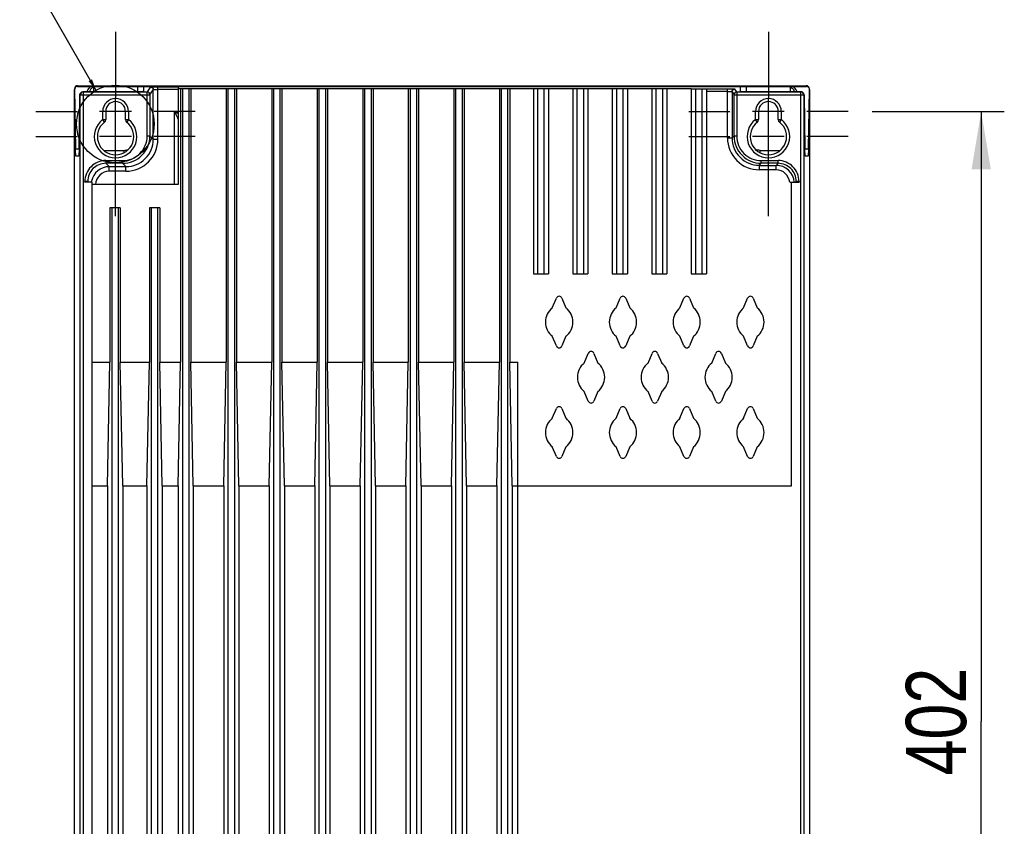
# Model space of a CAD drawing. Header units: inches. Extents: x 0 to 82.7, y 0 to 58.5.
# Tile 38 of 67: x 52.2 to 65, y 26.5 to 37. Entities that reach past the tile are written whole.
import ezdxf

# ---------------------------------------------------------------- set-up
doc = ezdxf.new("R2010")
doc.units = ezdxf.units.IN
doc.header["$LTSCALE"] = 4.547244
doc.header["$MEASUREMENT"] = 0
doc.linetypes.add('CENTER', pattern=[0.6, 0.375, -0.075, 0.075, -0.075])
doc.layers.get('0').update_dxf_attribs({"linetype": 'CONTINUOUS'})
doc.layers.add('DEFAULT_1', color=7, linetype='CENTER')
doc.styles.get("Standard").update_dxf_attribs({"font": 'txt', "width": 0.8})
doc.dimstyles.new('DIMSTYLE_1', dxfattribs={"dimtxt": 0.78125, "dimasz": 0.75, "dimexe": 0.18, "dimexo": 0.0625, "dimgap": 0.09, "dimtad": 1, "dimdec": 0, "dimzin": 4, "dimdsep": 46, "dimtxsty": 'STANDARD', "dimblk": '_FILLED', "dimblk1": '_FILLED', "dimblk2": '_FILLED', "dimcen": 0.09, "dimadec": 0, "dimazin": 0, "dimtfac": 1, "dimtdec": 0, "dimtofl": 0, "dimtmove": 0, "dimatfit": 3, "dimldrblk": '_FILLED', "dimfxl": 1, "dimtolj": 1, "dimtzin": 4, "dimarcsym": 0})
doc.dimstyles.get("Standard").update_dxf_attribs({"dimtxt": 0.78125, "dimasz": 0.15, "dimexe": 0.18, "dimexo": 0.0625, "dimgap": 0.09, "dimtad": 1, "dimdec": 3, "dimzin": 4, "dimdsep": 46, "dimtxsty": 'STANDARD', "dimblk": '_FILLED', "dimblk1": '_FILLED', "dimblk2": '_FILLED', "dimcen": 0.09, "dimadec": 0, "dimazin": 0, "dimtp": 0.001, "dimtm": 0.001, "dimtfac": 1, "dimtdec": 3, "dimtofl": 0, "dimtmove": 0, "dimatfit": 3, "dimldrblk": '_FILLED', "dimfxl": 1, "dimtolj": 1, "dimtzin": 4, "dimarcsym": 0})

# ---------------------------------------------------------------- blocks, each defined once
blk = doc.blocks.new('_FILLED')
at = {"color": 0, "linetype": 'BYBLOCK'}
blk.add_solid([(0, 0), (-1, 0.167), (-1, -0.167)], dxfattribs=at)
blk = doc.blocks.new('*D7')
at = {"color": 7, "linetype": 'CONTINUOUS'}
for p, q in [((63.253, 35.793), (64.966, 35.793)), ((64.666, 35.793), (64.666, 27.885)), ((64.666, 19.976), (64.666, 27.885)), ((63.253, 19.976), (64.966, 19.976))]:
    blk.add_line(p, q, dxfattribs=at)
at = {"color": 7, "linetype": 'CONTINUOUS', "xscale": 0.75, "yscale": 0.75, "zscale": 0.75}
for p, rotation in [((64.666, 35.793), 90), ((64.666, 19.976), 270)]:
    blk.add_blockref('_FILLED', p, dxfattribs=dict(at, rotation=rotation))
at = {"color": 7, "linetype": 'CONTINUOUS', "insert": (63.689, 27.885), "char_height": 0.7812, "width": 1.875, "attachment_point": 2, "rotation": 90, "line_spacing_factor": 0.9}
blk.add_mtext('402', dxfattribs=at)

msp = doc.modelspace()

# ---------------------------------------------------------------- linework, layer by layer
at = {"color": 7, "linetype": 'CONTINUOUS'}
for p, q in [((52.91, 19.621), (52.91, 36.079)), ((52.911, 36.087), (52.923, 35.311)), ((52.95, 36.127), (62.399, 36.127)), ((52.95, 36.118), (62.399, 36.118)), ((52.968, 35.311), (52.979, 36.01)), ((52.983, 36.006), (52.979, 36.01)), ((52.983, 19.694), (52.983, 36.006)), ((53.888, 36.006), (52.983, 36.006)), ((53.019, 36.049), (53.022, 36.046)), ((53.724, 36.049), (53.019, 36.049)), ((53.022, 36.046), (53.022, 19.655)), ((53.022, 36.046), (53.852, 36.046)), ((53.16, 36.049), (53.158, 36.108)), ((53.726, 36.118), (53.724, 36.049)), ((53.805, 36.116), (53.803, 36.051)), ((53.896, 36.111), (53.852, 36.046)), ((53.852, 35.475), (53.852, 36.006)), ((53.888, 36.01), (53.931, 36.075)), ((53.888, 36.006), (53.888, 35.475)), ((53.931, 35.432), (53.931, 36.075)), ((53.99, 35.432), (53.99, 36.113)), ((53.99, 36.113), (54.253, 36.113)), ((54.253, 36.078), (53.99, 36.078)), ((54.253, 36.113), (54.253, 34.848)), ((54.285, 36.086), (54.253, 36.086)), ((54.418, 36.087), (54.285, 36.087)), ((54.285, 36.086), (54.285, 32.542)), ((54.312, 22.053), (54.312, 36.086)), ((54.391, 36.086), (54.391, 22.053)), ((54.418, 36.086), (54.418, 32.542)), ((54.875, 36.086), (54.418, 36.086)), ((55.009, 36.087), (54.875, 36.087)), ((54.875, 36.086), (54.875, 32.542)), ((54.902, 22.053), (54.902, 36.086)), ((54.982, 36.086), (54.982, 22.053)), ((55.009, 36.086), (55.009, 32.542)), ((55.466, 36.086), (55.009, 36.086)), ((55.599, 36.087), (55.466, 36.087)), ((55.466, 36.086), (55.466, 32.542)), ((55.493, 22.053), (55.493, 36.086)), ((55.572, 36.086), (55.572, 22.053)), ((55.599, 36.086), (55.599, 32.542)), ((56.056, 36.086), (55.599, 36.086)), ((56.19, 36.087), (56.056, 36.087)), ((56.056, 36.086), (56.056, 32.542)), ((56.083, 22.053), (56.083, 36.086)), ((56.163, 36.086), (56.163, 22.053)), ((56.19, 36.086), (56.19, 32.542)), ((56.647, 36.086), (56.19, 36.086)), ((56.781, 36.087), (56.647, 36.087)), ((56.647, 36.086), (56.647, 32.542)), ((56.674, 22.053), (56.674, 36.086)), ((56.754, 36.086), (56.754, 22.053)), ((56.781, 36.086), (56.781, 32.542)), ((57.237, 36.086), (56.781, 36.086)), ((57.371, 36.087), (57.237, 36.087)), ((57.237, 36.086), (57.237, 32.542)), ((57.264, 22.053), (57.264, 36.086)), ((57.344, 36.086), (57.344, 22.053)), ((57.371, 36.086), (57.371, 32.542)), ((57.828, 36.086), (57.371, 36.086)), ((57.962, 36.087), (57.828, 36.087)), ((57.828, 36.086), (57.828, 32.542)), ((57.855, 22.053), (57.855, 36.086)), ((57.935, 36.086), (57.935, 22.053)), ((57.962, 36.086), (57.962, 32.542)), ((58.418, 36.086), (57.962, 36.086)), ((58.552, 36.087), (58.418, 36.087)), ((58.418, 36.086), (58.418, 32.542)), ((58.445, 22.053), (58.445, 36.086)), ((58.525, 36.086), (58.525, 22.053)), ((58.552, 36.086), (58.552, 32.542)), ((58.859, 36.086), (58.552, 36.086)), ((59.055, 36.087), (58.859, 36.087)), ((58.859, 36.086), (58.859, 33.687)), ((58.918, 33.687), (58.918, 36.087)), ((58.996, 36.086), (58.996, 33.687)), ((59.055, 36.086), (59.055, 33.687)), ((59.37, 36.086), (59.055, 36.086)), ((59.567, 36.087), (59.37, 36.087)), ((59.37, 36.086), (59.37, 33.687)), ((59.429, 33.687), (59.429, 36.087)), ((59.508, 36.086), (59.508, 33.687)), ((59.567, 36.086), (59.567, 33.687)), ((59.882, 36.086), (59.567, 36.086)), ((60.079, 36.087), (59.882, 36.087)), ((59.882, 36.086), (59.882, 33.687)), ((59.941, 33.687), (59.941, 36.087)), ((60.02, 36.086), (60.02, 33.687)), ((60.079, 36.086), (60.079, 33.687)), ((60.394, 36.086), (60.079, 36.086)), ((60.591, 36.087), (60.394, 36.087)), ((60.394, 36.086), (60.394, 33.687)), ((60.453, 33.687), (60.453, 36.087)), ((60.532, 36.086), (60.532, 33.687)), ((60.591, 36.086), (60.591, 33.687)), ((60.906, 36.086), (60.591, 36.086)), ((60.906, 36.087), (61.376, 36.087)), ((60.906, 36.086), (60.906, 33.687)), ((60.965, 33.687), (60.965, 36.087)), ((61.044, 36.086), (61.044, 33.687)), ((61.103, 36.086), (61.103, 33.687)), ((61.376, 36.051), (61.103, 36.051)), ((61.376, 35.45), (61.376, 36.087)), ((61.435, 36.049), (61.435, 35.45)), ((61.435, 36.049), (61.461, 36.01)), ((61.461, 35.475), (61.461, 36.006)), ((62.366, 36.006), (61.461, 36.006)), ((61.496, 36.046), (61.471, 36.084)), ((61.496, 36.046), (62.326, 36.046)), ((61.496, 36.046), (61.496, 36.006)), ((61.496, 36.006), (61.496, 35.475)), ((61.546, 36.051), (61.544, 36.116)), ((61.625, 36.049), (61.623, 36.118)), ((62.33, 36.049), (61.625, 36.049)), ((62.19, 36.108), (62.189, 36.049)), ((62.326, 36.046), (62.33, 36.049)), ((62.326, 19.655), (62.326, 36.046)), ((62.37, 36.01), (62.366, 36.006)), ((62.366, 36.006), (62.366, 19.694)), ((62.37, 36.01), (62.38, 35.311)), ((62.426, 35.311), (62.438, 36.087)), ((62.438, 36.079), (62.438, 19.621)), ((53.442, 35.293), (53.442, 35.968)), ((61.907, 35.293), (61.907, 35.968)), ((53.275, 35.793), (53.235, 35.793)), ((53.275, 35.687), (53.275, 35.793)), ((53.314, 35.793), (53.275, 35.793)), ((53.314, 35.793), (53.314, 35.687)), ((53.57, 35.793), (53.314, 35.793)), ((53.57, 35.687), (53.57, 35.793)), ((53.609, 35.793), (53.57, 35.793)), ((53.609, 35.793), (53.609, 35.687)), ((53.649, 35.793), (53.609, 35.793)), ((54.207, 34.848), (54.207, 35.791)), ((54.207, 35.791), (54.253, 35.791)), ((61.739, 35.793), (61.7, 35.793)), ((61.739, 35.687), (61.739, 35.793)), ((61.779, 35.793), (61.739, 35.793)), ((61.779, 35.793), (61.779, 35.687)), ((62.035, 35.793), (61.779, 35.793)), ((62.035, 35.687), (62.035, 35.793)), ((62.074, 35.793), (62.035, 35.793)), ((62.074, 35.793), (62.074, 35.687)), ((62.113, 35.793), (62.074, 35.793)), ((53.299, 35.656), (53.275, 35.687)), ((53.275, 35.687), (53.314, 35.687)), ((53.57, 35.687), (53.609, 35.687)), ((53.609, 35.687), (53.586, 35.656)), ((61.739, 35.687), (61.779, 35.687)), ((61.763, 35.656), (61.739, 35.687)), ((62.035, 35.687), (62.074, 35.687)), ((62.074, 35.687), (62.05, 35.656)), ((53.649, 35.468), (53.235, 35.468)), ((53.888, 35.475), (53.852, 35.475)), ((53.931, 35.432), (53.888, 35.475)), ((53.931, 35.432), (53.99, 35.432)), ((61.376, 35.45), (61.435, 35.45)), ((61.461, 35.475), (61.435, 35.45)), ((61.496, 35.475), (61.461, 35.475)), ((62.113, 35.468), (61.7, 35.468)), ((52.923, 35.311), (52.968, 35.311)), ((53.288, 35.289), (53.551, 35.289)), ((53.551, 35.289), (53.551, 35.259)), ((61.798, 35.259), (61.798, 35.289)), ((61.798, 35.289), (62.061, 35.289)), ((62.38, 35.311), (62.426, 35.311)), ((52.964, 35.212), (52.927, 35.212)), ((53.316, 35.157), (53.316, 35.121)), ((53.316, 35.157), (53.533, 35.157)), ((53.36, 35.078), (53.316, 35.121)), ((53.533, 35.121), (53.316, 35.121)), ((53.533, 35.157), (53.533, 35.121)), ((53.533, 35.121), (53.577, 35.078)), ((61.789, 35.095), (61.815, 35.121)), ((61.815, 35.121), (61.815, 35.157)), ((61.815, 35.157), (62.032, 35.157)), ((62.032, 35.121), (61.815, 35.121)), ((62.032, 35.121), (62.007, 35.095)), ((62.032, 35.121), (62.032, 35.157)), ((62.421, 35.212), (62.385, 35.212)), ((53.36, 35.019), (53.36, 35.078)), ((53.36, 35.078), (53.577, 35.078)), ((53.577, 35.019), (53.36, 35.019)), ((53.577, 35.019), (53.577, 35.078)), ((61.789, 35.095), (61.789, 35.036)), ((61.789, 35.095), (62.007, 35.095)), ((62.007, 35.036), (61.789, 35.036)), ((62.007, 35.036), (62.007, 35.095)), ((53.045, 34.876), (53.045, 34.885)), ((53.08, 34.885), (53.045, 34.885)), ((53.14, 34.876), (53.045, 34.876)), ((53.08, 34.885), (53.08, 34.875)), ((53.08, 34.885), (53.089, 34.876)), ((53.14, 21.264), (53.14, 34.876)), ((62.183, 34.876), (62.304, 34.876)), ((62.208, 30.939), (62.208, 34.876)), ((62.259, 34.876), (62.269, 34.885)), ((62.269, 34.875), (62.269, 34.885)), ((62.304, 34.885), (62.269, 34.885)), ((62.304, 34.885), (62.304, 34.876)), ((54.253, 34.848), (53.14, 34.848)), ((53.368, 34.543), (53.368, 32.542)), ((53.503, 34.543), (53.368, 34.543)), ((53.396, 22.053), (53.396, 34.543)), ((53.476, 34.543), (53.476, 22.053)), ((53.503, 34.543), (53.503, 32.542)), ((53.88, 34.543), (53.88, 32.542)), ((54.015, 34.543), (53.88, 34.543)), ((53.908, 22.053), (53.908, 34.543)), ((53.987, 34.543), (53.987, 22.053)), ((54.015, 34.543), (54.015, 32.542)), ((58.859, 33.687), (59.055, 33.687)), ((59.37, 33.687), (59.567, 33.687)), ((59.882, 33.687), (60.079, 33.687)), ((60.394, 33.687), (60.591, 33.687)), ((60.906, 33.687), (61.103, 33.687)), ((59.105, 33.248), (59.158, 33.374)), ((59.23, 33.374), (59.282, 33.248)), ((59.932, 33.248), (59.984, 33.374)), ((60.057, 33.374), (60.109, 33.248)), ((60.759, 33.248), (60.811, 33.374)), ((60.884, 33.374), (60.936, 33.248)), ((61.586, 33.248), (61.638, 33.374)), ((61.711, 33.374), (61.763, 33.248)), ((59.158, 32.754), (59.105, 32.879)), ((59.282, 32.879), (59.23, 32.754)), ((59.984, 32.754), (59.932, 32.879)), ((60.109, 32.879), (60.057, 32.754)), ((60.811, 32.754), (60.759, 32.879)), ((60.936, 32.879), (60.884, 32.754)), ((61.638, 32.754), (61.586, 32.879)), ((61.763, 32.879), (61.711, 32.754)), ((59.519, 32.532), (59.571, 32.658)), ((59.644, 32.658), (59.696, 32.532)), ((60.346, 32.532), (60.398, 32.658)), ((60.47, 32.658), (60.523, 32.532)), ((61.172, 32.532), (61.225, 32.658)), ((61.297, 32.658), (61.349, 32.532)), ((53.14, 32.542), (53.368, 32.542)), ((53.337, 30.939), (53.368, 32.542)), ((53.534, 30.939), (53.503, 32.542)), ((53.503, 32.542), (53.88, 32.542)), ((53.849, 30.939), (53.88, 32.542)), ((54.046, 30.939), (54.015, 32.542)), ((54.015, 32.542), (54.285, 32.542)), ((54.253, 30.939), (54.285, 32.542)), ((54.45, 30.939), (54.418, 32.542)), ((54.418, 32.542), (54.875, 32.542)), ((54.844, 30.939), (54.875, 32.542)), ((55.04, 30.939), (55.009, 32.542)), ((55.009, 32.542), (55.466, 32.542)), ((55.434, 30.939), (55.466, 32.542)), ((55.631, 30.939), (55.599, 32.542)), ((55.599, 32.542), (56.056, 32.542)), ((56.025, 30.939), (56.056, 32.542)), ((56.222, 30.939), (56.19, 32.542)), ((56.19, 32.542), (56.647, 32.542)), ((56.615, 30.939), (56.647, 32.542)), ((56.812, 30.939), (56.781, 32.542)), ((56.781, 32.542), (57.237, 32.542)), ((57.206, 30.939), (57.237, 32.542)), ((57.403, 30.939), (57.371, 32.542)), ((57.371, 32.542), (57.828, 32.542)), ((57.796, 30.939), (57.828, 32.542)), ((57.993, 30.939), (57.962, 32.542)), ((57.962, 32.542), (58.418, 32.542)), ((58.387, 30.939), (58.418, 32.542)), ((58.584, 30.939), (58.552, 32.542)), ((58.552, 32.542), (58.659, 32.542)), ((58.659, 21.289), (58.659, 32.542)), ((59.571, 32.038), (59.519, 32.163)), ((59.696, 32.163), (59.644, 32.038)), ((60.398, 32.038), (60.346, 32.163)), ((60.523, 32.163), (60.47, 32.038)), ((61.225, 32.038), (61.172, 32.163)), ((61.349, 32.163), (61.297, 32.038)), ((59.105, 31.816), (59.158, 31.942)), ((59.23, 31.942), (59.282, 31.816)), ((59.932, 31.816), (59.984, 31.942)), ((60.057, 31.942), (60.109, 31.816)), ((60.759, 31.816), (60.811, 31.942)), ((60.884, 31.942), (60.936, 31.816)), ((61.586, 31.816), (61.638, 31.942)), ((61.711, 31.942), (61.763, 31.816)), ((59.158, 31.322), (59.105, 31.447)), ((59.282, 31.447), (59.23, 31.322)), ((59.984, 31.322), (59.932, 31.447)), ((60.109, 31.447), (60.057, 31.322)), ((60.811, 31.322), (60.759, 31.447)), ((60.936, 31.447), (60.884, 31.322)), ((61.638, 31.322), (61.586, 31.447)), ((61.763, 31.447), (61.711, 31.322)), ((53.14, 30.939), (53.337, 30.939)), ((53.337, 30.939), (53.337, 22.053)), ((53.534, 30.939), (53.534, 22.053)), ((53.534, 30.939), (53.849, 30.939)), ((53.849, 30.939), (53.849, 22.053)), ((54.046, 30.939), (54.046, 22.053)), ((54.046, 30.939), (54.253, 30.939)), ((54.253, 30.939), (54.253, 22.053)), ((54.45, 30.939), (54.45, 22.053)), ((54.45, 30.939), (54.844, 30.939)), ((54.844, 30.939), (54.844, 22.053)), ((55.04, 30.939), (55.04, 22.053)), ((55.04, 30.939), (55.434, 30.939)), ((55.434, 30.939), (55.434, 22.053)), ((55.631, 30.939), (55.631, 22.053)), ((55.631, 30.939), (56.025, 30.939)), ((56.025, 30.939), (56.025, 22.053)), ((56.222, 30.939), (56.222, 22.053)), ((56.222, 30.939), (56.615, 30.939)), ((56.615, 30.939), (56.615, 22.053)), ((56.812, 30.939), (56.812, 22.053)), ((56.812, 30.939), (57.206, 30.939)), ((57.206, 30.939), (57.206, 22.053)), ((57.403, 30.939), (57.403, 22.053)), ((57.403, 30.939), (57.796, 30.939)), ((57.796, 30.939), (57.796, 22.053)), ((57.993, 30.939), (57.993, 22.053)), ((57.993, 30.939), (58.387, 30.939)), ((58.387, 30.939), (58.387, 22.053)), ((58.584, 30.939), (58.584, 22.053)), ((58.584, 30.939), (62.208, 30.939))]:
    msp.add_line(p, q, dxfattribs=at)
msp.add_circle((53.439, 35.631), 0.503, dxfattribs=at)
for centre, radius, start, end in [((53.022, 36.006), 0.0394, 90.0474, 179.9526), ((53.265, 35.965), 0.213, 152.2792, 156.8196), ((53.852, 36.01), 0.0354, 0.0373, 89.9736), ((61.496, 36.01), 0.0354, 90.0264, 179.9627), ((62.032, 35.973), 0.224, 19.6614, 20.284), ((62.083, 35.965), 0.213, 23.1804, 27.7229), ((62.326, 36.006), 0.0394, 0.0474, 89.9526), ((53.442, 35.793), 0.167, 360, 180), ((53.442, 35.793), 0.128, 0.1155, 180.0006), ((61.907, 35.793), 0.167, 360, 180), ((61.907, 35.793), 0.128, 0.1155, 180.0006), ((47.454, 24.83), 12.875, 58.1228, 58.3621), ((53.442, 35.468), 0.276, 127.3832, 52.6168), ((53.442, 35.468), 0.236, 127.3832, 52.6168), ((53.275, 35.687), 0.0394, 307.3832, 0), ((53.609, 35.687), 0.0394, 180, 232.6168), ((61.907, 35.468), 0.276, 127.3832, 52.6168), ((61.907, 35.468), 0.236, 127.3832, 52.6168), ((61.739, 35.687), 0.0394, 307.3832, 360), ((62.074, 35.687), 0.0394, 180, 232.6168), ((53.533, 35.475), 0.354, 269.999, 0.001), ((53.533, 35.475), 0.319, 269.9951, 0.0047), ((53.577, 35.432), 0.413, 269.9962, 0.0038), ((53.577, 35.432), 0.354, 269.9925, 0.0075), ((61.789, 35.45), 0.413, 179.9961, 270.0041), ((61.789, 35.45), 0.354, 179.9924, 270.0076), ((61.815, 35.475), 0.354, 179.999, 270.001), ((61.815, 35.475), 0.319, 179.996, 270.0042), ((53.551, 35.446), 0.157, 270.0228, 276.0743), ((53.551, 35.448), 0.158, 276.0758, 291.1554), ((53.316, 34.885), 0.272, 89.9966, 180.003), ((53.316, 34.885), 0.236, 89.9991, 180.0009), ((62.032, 34.885), 0.272, 359.997, 90.003), ((62.032, 34.885), 0.236, 359.9991, 90.0009), ((53.36, 34.841), 0.236, 90.0032, 168.0016), ((53.36, 34.841), 0.177, 89.9938, 177.6726), ((62.007, 34.859), 0.236, 4.0968, 89.9937), ((62.007, 34.859), 0.177, 5.4154, 89.9989), ((53.362, 34.841), 0.238, 168.0179, 171.5649), ((59.194, 33.359), 0.0394, 22.5, 157.5), ((60.021, 33.359), 0.0394, 22.5, 157.5), ((60.848, 33.359), 0.0394, 22.5, 157.5), ((61.674, 33.359), 0.0394, 22.5, 157.5), ((59.253, 33.064), 0.236, 128.6625, 231.3375), ((59.135, 33.064), 0.236, 308.6625, 51.3375), ((60.08, 33.064), 0.236, 128.6625, 231.3375), ((59.962, 33.064), 0.236, 308.6625, 51.3375), ((60.907, 33.064), 0.236, 128.6625, 231.3375), ((60.788, 33.064), 0.236, 308.6625, 51.3375), ((61.733, 33.064), 0.236, 128.6625, 231.3375), ((61.615, 33.064), 0.236, 308.6625, 51.3375), ((59.194, 32.769), 0.0394, 202.5, 337.5), ((60.021, 32.769), 0.0394, 202.5, 337.5), ((60.848, 32.769), 0.0394, 202.5, 337.5), ((61.674, 32.769), 0.0394, 202.5, 337.5), ((59.607, 32.643), 0.0394, 22.5, 157.5), ((60.434, 32.643), 0.0394, 22.5, 157.5), ((61.261, 32.643), 0.0394, 22.5, 157.5), ((59.666, 32.348), 0.236, 128.6625, 231.3375), ((59.548, 32.348), 0.236, 308.6625, 51.3375), ((60.493, 32.348), 0.236, 128.6625, 231.3375), ((60.375, 32.348), 0.236, 308.6625, 51.3375), ((61.32, 32.348), 0.236, 128.6625, 231.3375), ((61.202, 32.348), 0.236, 308.6625, 51.3375), ((59.194, 31.927), 0.0394, 22.5, 157.5), ((59.607, 32.053), 0.0394, 202.5, 337.5), ((60.021, 31.927), 0.0394, 22.5, 157.5), ((60.434, 32.053), 0.0394, 202.5, 337.5), ((60.848, 31.927), 0.0394, 22.5, 157.5), ((61.261, 32.053), 0.0394, 202.5, 337.5), ((61.674, 31.927), 0.0394, 22.5, 157.5), ((59.253, 31.632), 0.236, 128.6625, 231.3375), ((59.135, 31.632), 0.236, 308.6625, 51.3375), ((60.08, 31.632), 0.236, 128.6625, 231.3375), ((59.962, 31.632), 0.236, 308.6625, 51.3375), ((60.907, 31.632), 0.236, 128.6625, 231.3375), ((60.788, 31.632), 0.236, 308.6625, 51.3375), ((61.733, 31.632), 0.236, 128.6625, 231.3375), ((61.615, 31.632), 0.236, 308.6625, 51.3375), ((59.194, 31.337), 0.0394, 202.5, 337.5), ((60.021, 31.337), 0.0394, 202.5, 337.5), ((60.848, 31.337), 0.0394, 202.5, 337.5), ((61.674, 31.337), 0.0394, 202.5, 337.5)]:
    msp.add_arc(centre, radius, start, end, dxfattribs=at)
for centre, major_axis, start_param, end_param in [((52.95, 36.088), (0.0375, -0.0139), 1.930855, 3.491011), ((62.398, 36.088), (0.0375, 0.0139), -0.211143, 1.210738)]:
    msp.add_ellipse(centre, major_axis=major_axis, ratio=0.983799, start_param=start_param, end_param=end_param, dxfattribs=at)
for points, knots in [([(52.95, 36.118), (52.941, 36.118), (52.922, 36.111), (52.913, 36.095), (52.911, 36.087)], [0, 0, 0, 0, 0.520185, 1, 1, 1, 1]), ([(52.979, 36.01), (52.979, 36.02), (52.988, 36.04), (53.008, 36.049), (53.019, 36.049)], [0, 0, 0, 0, 0.478002, 1, 1, 1, 1]), ([(53.077, 36.064), (53.079, 36.069), (53.092, 36.09), (53.109, 36.109), (53.125, 36.118)], [0, 0, 0, 0, 0.245073, 1, 1, 1, 1]), ([(53.112, 36.065), (53.117, 36.076), (53.126, 36.091), (53.139, 36.102), (53.143, 36.104)], [0, 0, 0, 0, 0.744521, 1, 1, 1, 1]), ([(53.803, 36.051), (53.8, 36.05), (53.792, 36.05), (53.766, 36.049), (53.742, 36.049), (53.724, 36.049)], [0, 0, 0, 0, 0.102708, 0.32209, 1, 1, 1, 1]), ([(53.726, 36.118), (53.736, 36.118), (53.754, 36.118), (53.776, 36.118), (53.79, 36.117), (53.797, 36.117), (53.801, 36.116), (53.804, 36.116), (53.804, 36.116)], [0, 0, 0, 0, 0.37946, 0.702941, 0.828811, 0.923077, 0.980424, 1, 1, 1, 1]), ([(53.852, 36.006), (53.852, 36.011), (53.852, 36.024), (53.852, 36.037), (53.852, 36.046)], [0, 0, 0, 0, 0.376757, 1, 1, 1, 1]), ([(53.888, 36.006), (53.888, 36.007), (53.888, 36.008), (53.887, 36.01), (53.888, 36.01)], [0, 0, 0, 0, 0.669823, 1, 1, 1, 1]), ([(53.896, 36.111), (53.896, 36.112), (53.899, 36.111), (53.904, 36.112), (53.913, 36.112), (53.93, 36.113), (53.956, 36.113), (53.978, 36.113), (53.99, 36.113)], [0, 0, 0, 0, 0.022726, 0.081695, 0.175213, 0.299537, 0.621593, 1, 1, 1, 1]), ([(53.896, 36.111), (53.905, 36.111), (53.924, 36.103), (53.931, 36.085), (53.931, 36.075)], [0, 0, 0, 0, 0.500034, 1, 1, 1, 1]), ([(53.931, 36.075), (53.931, 36.076), (53.934, 36.076), (53.937, 36.077), (53.942, 36.077), (53.953, 36.077), (53.969, 36.078), (53.983, 36.078), (53.99, 36.078)], [0, 0, 0, 0, 0.023546, 0.082725, 0.176236, 0.300432, 0.622078, 1, 1, 1, 1]), ([(61.376, 36.087), (61.388, 36.087), (61.41, 36.086), (61.436, 36.086), (61.453, 36.085), (61.462, 36.085), (61.467, 36.084), (61.47, 36.085), (61.471, 36.084)], [0, 0, 0, 0, 0.378404, 0.700462, 0.824786, 0.918306, 0.977275, 1, 1, 1, 1]), ([(61.376, 36.051), (61.384, 36.051), (61.397, 36.051), (61.414, 36.051), (61.424, 36.05), (61.43, 36.05), (61.433, 36.049), (61.435, 36.049), (61.435, 36.049)], [0, 0, 0, 0, 0.377923, 0.699569, 0.823765, 0.917275, 0.976454, 1, 1, 1, 1]), ([(61.435, 36.049), (61.435, 36.058), (61.443, 36.077), (61.462, 36.084), (61.471, 36.084)], [0, 0, 0, 0, 0.499966, 1, 1, 1, 1]), ([(61.461, 36.01), (61.461, 36.01), (61.461, 36.008), (61.461, 36.007), (61.461, 36.006)], [0, 0, 0, 0, 0.330177, 1, 1, 1, 1]), ([(61.545, 36.116), (61.545, 36.116), (61.548, 36.116), (61.551, 36.117), (61.559, 36.117), (61.573, 36.118), (61.595, 36.118), (61.613, 36.118), (61.623, 36.118)], [0, 0, 0, 0, 0.019259, 0.076204, 0.170522, 0.296644, 0.620381, 1, 1, 1, 1]), ([(61.625, 36.049), (61.607, 36.049), (61.583, 36.049), (61.557, 36.05), (61.548, 36.05), (61.545, 36.051)], [0, 0, 0, 0, 0.677637, 0.897044, 1, 1, 1, 1]), ([(62.272, 36.064), (62.269, 36.069), (62.257, 36.09), (62.239, 36.109), (62.223, 36.118)], [0, 0, 0, 0, 0.245073, 1, 1, 1, 1]), ([(62.37, 36.01), (62.369, 36.02), (62.361, 36.04), (62.34, 36.049), (62.33, 36.049)], [0, 0, 0, 0, 0.478154, 1, 1, 1, 1]), ([(62.433, 36.098), (62.428, 36.107), (62.416, 36.116), (62.402, 36.118), (62.399, 36.118)], [0, 0, 0, 0, 0.735607, 1, 1, 1, 1]), ([(62.438, 36.079), (62.438, 36.08), (62.438, 36.083), (62.438, 36.085), (62.438, 36.087)], [0, 0, 0, 0, 0.434548, 1, 1, 1, 1]), ([(54.207, 35.791), (54.211, 35.783), (54.227, 35.749), (54.242, 35.716), (54.253, 35.691)], [0, 0, 0, 0, 0.256406, 1, 1, 1, 1]), ([(52.927, 35.212), (52.927, 35.212), (52.926, 35.216), (52.926, 35.22), (52.925, 35.229), (52.924, 35.245), (52.923, 35.273), (52.923, 35.297), (52.923, 35.311)], [0, 0, 0, 0, 0.01839, 0.069705, 0.153863, 0.269404, 0.586653, 1, 1, 1, 1]), ([(52.968, 35.311), (52.968, 35.297), (52.968, 35.273), (52.967, 35.245), (52.966, 35.229), (52.966, 35.22), (52.965, 35.216), (52.965, 35.212), (52.964, 35.212)], [0, 0, 0, 0, 0.413347, 0.730596, 0.846137, 0.930294, 0.981609, 1, 1, 1, 1]), ([(62.385, 35.212), (62.384, 35.212), (62.384, 35.216), (62.383, 35.22), (62.383, 35.229), (62.382, 35.245), (62.381, 35.273), (62.38, 35.297), (62.38, 35.311)], [0, 0, 0, 0, 0.018391, 0.069706, 0.153863, 0.269404, 0.586653, 1, 1, 1, 1]), ([(62.426, 35.311), (62.426, 35.297), (62.425, 35.273), (62.424, 35.245), (62.423, 35.229), (62.423, 35.22), (62.422, 35.216), (62.422, 35.212), (62.421, 35.212)], [0, 0, 0, 0, 0.413347, 0.730596, 0.846137, 0.930295, 0.98161, 1, 1, 1, 1])]:
    msp.add_open_spline(points, degree=3, knots=knots, dxfattribs=at)
for points in [[(53.105, 36.049), (53.107, 36.054), (53.109, 36.059), (53.112, 36.065)], [(53.125, 36.118), (53.137, 36.118), (53.149, 36.115), (53.158, 36.108)], [(53.143, 36.104), (53.146, 36.106), (53.149, 36.107), (53.153, 36.108)], [(53.153, 36.108), (53.155, 36.108), (53.157, 36.108), (53.158, 36.108)], [(62.19, 36.108), (62.2, 36.115), (62.212, 36.118), (62.223, 36.118)], [(62.19, 36.108), (62.199, 36.108), (62.208, 36.103), (62.215, 36.097)], [(62.215, 36.097), (62.228, 36.085), (62.236, 36.068), (62.242, 36.051)], [(62.438, 36.087), (62.437, 36.091), (62.435, 36.095), (62.433, 36.098)], [(61.798, 35.289), (61.778, 35.289), (61.759, 35.293), (61.741, 35.3)]]:
    msp.add_open_spline(points, degree=3, dxfattribs=at)
at = {"layer": 'DEFAULT_1', "color": 7, "linetype": 'CENTER'}
for p, q in [((53.442, 36.826), (53.442, 35.968)), ((61.907, 36.826), (61.907, 35.968)), ((52.409, 35.793), (52.942, 35.793)), ((54.475, 35.793), (53.942, 35.793)), ((60.873, 35.793), (61.407, 35.793)), ((62.94, 35.793), (62.407, 35.793)), ((52.409, 35.468), (52.942, 35.468)), ((54.475, 35.468), (53.942, 35.468)), ((60.873, 35.468), (61.407, 35.468)), ((62.94, 35.468), (62.407, 35.468)), ((53.442, 34.435), (53.442, 35.293)), ((61.907, 34.435), (61.907, 35.293))]:
    msp.add_line(p, q, dxfattribs=at)

# ---------------------------------------------------------------- dimensions: what is measured, and where the dimension line sits
at = {"color": 7, "linetype": 'CONTINUOUS'}
dim = msp.add_linear_dim(base=(64.666, 19.976), p1=(63.253, 35.793), p2=(63.253, 19.976), angle=270, dimstyle='DIMSTYLE_1', dxfattribs=at)
dim.commit()
dim.dimension.update_dxf_attribs({"geometry": '*D7', "text_midpoint": (64.5, 27.046), "dimtype": 160})

# ---------------------------------------------------------------- leaders
msp.add_leader([(53.189, 36.067), (51.788, 38.511), (50.538, 38.511)], dimstyle='STANDARD', override={"dimtad": 0}, dxfattribs=at)

doc.saveas('drawing.dxf')
